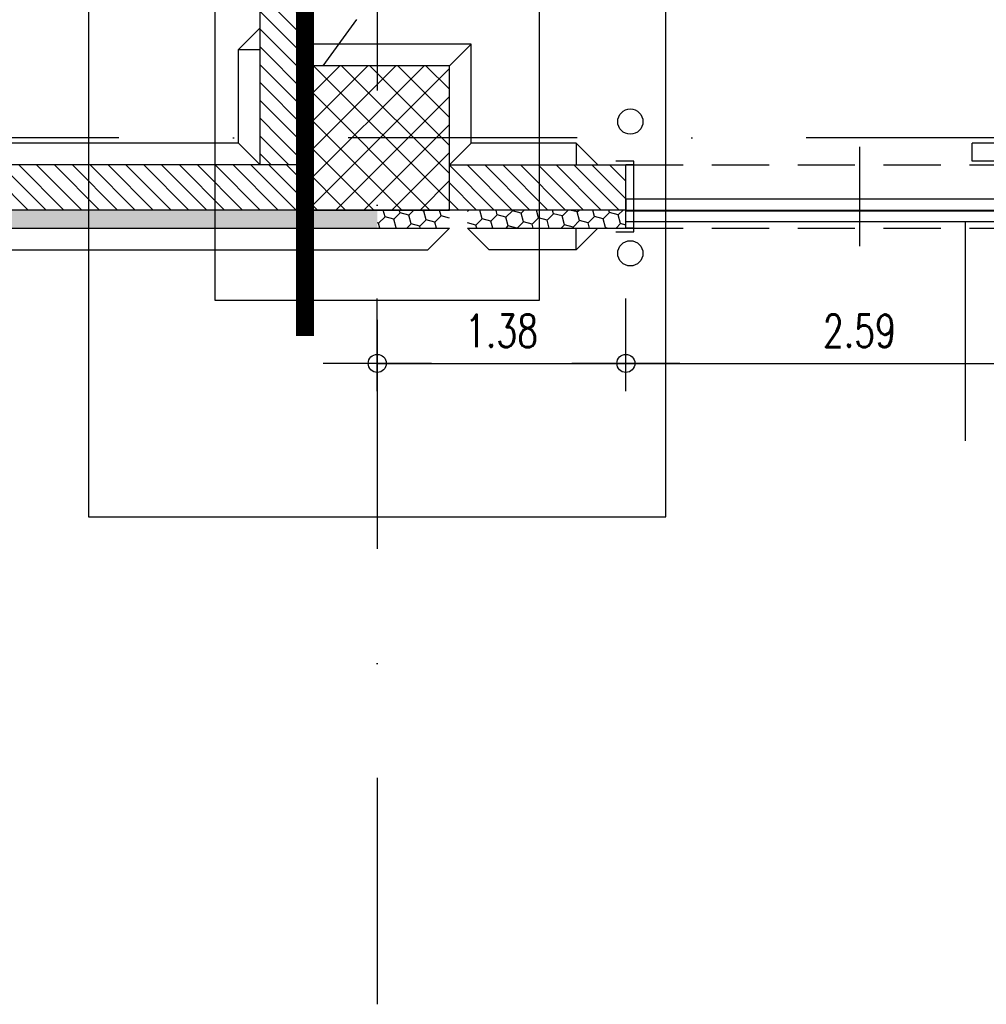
# Model space of a CAD drawing. Extents: x 34560 to 100229, y -303284 to -152113.
# Tile 51 of 74: x 61172 to 66531, y -177289 to -171831. Entities that reach past the tile are written whole.
import ezdxf
from ezdxf.enums import TextEntityAlignment as Align

# ---------------------------------------------------------------- set-up
doc = ezdxf.new("R2010")
doc.units = 0
doc.header["$LTSCALE"] = 100
for name, pattern in [('A__G__-_-_RA_-A-$0$STRICHPUNKT', [25.4, 12.7, -6.35, 0, -6.35]), ('A_CGEG-_-____-A-$0$VERDECKT', [9.525, 6.35, -3.175]), ('A_CGEG-_-____-A-$0$VERDECKT2', [4.7625, 3.175, -1.5875])]:
    doc.linetypes.add(name, pattern=pattern)
doc.layers.get('0').update_dxf_attribs({"linetype": 'CONTINUOUS'})
for name, color, linetype in [('A__G__-_-_RA_-A-$0$A1-ACHS-RAS---', 7, 'A__G__-_-_RA_-A-$0$STRICHPUNKT'), ('A_CGEG-_-____-A-$0$A2-ANSI-EF----', 1, 'CONTINUOUS'), ('A_CGEG-_-____-A-$0$A2-TUER-SYM050', 6, 'CONTINUOUS'), ('A_CGEG-_-____-A-$0$A2-TUER-SYM100', 6, 'CONTINUOUS'), ('A_CGEG-_-____-A-$0$A2-TUER-SYM200', 6, 'CONTINUOUS'), ('A_CGEG-_-____-A-$0$A2-TUER-TEX050', 8, 'CONTINUOUS'), ('A_CGEG-_-____-A-$0$A2-TUER-TEX100', 8, 'CONTINUOUS'), ('A_CGEG-_-____-A-$0$A2-TUER-TEX200', 8, 'CONTINUOUS'), ('A_CGEG-_-____-A-$0$A2-VERD-STU---', 1, 'A_CGEG-_-____-A-$0$VERDECKT2'), ('A_CGEG-_-____-A-$0$A2-VERD-UNT---', 1, 'A_CGEG-_-____-A-$0$VERDECKT'), ('A_CGEG-_-____-A-$0$A2-WAND-BFT---', 3, 'CONTINUOUS'), ('A_CGEG-_-____-A-$0$A2-WAND-MWK---', 60, 'CONTINUOUS'), ('A_CGEG-_-____-A-$0$A2-WAND-PAN---', 7, 'CONTINUOUS'), ('A_CGEG-_-____-A-$0$A3-BEMA-SS-100', 8, 'CONTINUOUS'), ('A_CGEG-_-____-A-$0$A3-DECK-HOE', 5, 'A_CGEG-_-____-A-$0$VERDECKT2'), ('A_CGEG-_-____-A-$0$A3-EINL-RRO---', 5, 'CONTINUOUS'), ('A_CGEG-_-____-A-$0$A3-FUGE-------', 2, 'A_CGEG-_-____-A-$0$VERDECKT2'), ('A_CGEG-_-____-A-$0$A3-TEXT-A--100', 210, 'CONTINUOUS'), ('A_CGEG-_-____-A-$0$A5-SCHR-FT----', 81, 'CONTINUOUS'), ('A_CGEG-_-____-A-$0$A5-SCHR-MWK---', 81, 'CONTINUOUS'), ('A_CGEG-_-____-A-$0$A5-SCHR-PAN---', 5, 'CONTINUOUS'), ('BITO_BUILDING', 8, 'CONTINUOUS')]:
    doc.layers.add(name, color=color, linetype=linetype)
doc.styles.add('A_CGEG-_-____-A-$0$NORMAL', font='romans.shx', dxfattribs={"width": 0.75})
pattern_1 = [(135, (136000, -77350), (-49.39141, -49.39141), [])]
pattern_2 = [(45, (136000, -77350), (22.34603, 83.396486), [49.8475, -99.695]), (165, (136000, -77350), (-83.39649, -22.346013), [49.8475, -99.695]), (105, (136000, -77350), (-61.05046, 61.050473), [-99.695, 49.8475])]

# ---------------------------------------------------------------- blocks, each defined once
blk = doc.blocks.new('A_CGEG-_-____-A-$0$BFT_STUETZE_80')
at = {"layer": 'A_CGEG-_-____-A-$0$A5-SCHR-FT----'}
h = blk.add_hatch(dxfattribs=at)
h.set_pattern_fill('ANSI37', color=256, scale=3.464567, style=0)
h.set_pattern_definition([(45, (42883.72, -18623.774), (-7.7781746, 7.7781746), []), (135, (42883.72, -18623.774), (-7.7781746, -7.7781746), [])])
h.paths.add_polyline_path([(-40, -40), (40, -40), (40, 40), (-40, 40)])
at = {"layer": 'A_CGEG-_-____-A-$0$A2-WAND-BFT---'}
blk.add_lwpolyline([(-40, -40), (40, -40), (40, 40), (-40, 40)], close=True, dxfattribs=at)
blk = doc.blocks.new('A_CGEG-_-____-A-$0$FC4')
at = {"layer": 'A_CGEG-_-____-A-$0$A2-VERD-UNT---'}
for points in [[(-160, 210), (-160, -210), (160, -210), (160, 210)], [(-90, 90), (-90, -90), (90, -90), (90, 90)]]:
    blk.add_lwpolyline(points, close=True, dxfattribs=at)
blk = doc.blocks.new('A_CGEG-_-____-A-$0$ARCH-BEMTICK')
blk.add_line((0.3, 0), (-0.3, 0))
blk.add_circle((0, 0), 0.05)
blk = doc.blocks.new('A_CGEG-_-____-A-$0$TCTBZ9T002K1RU1RU5P1')
at = {"layer": 'A_CGEG-_-____-A-$0$A2-TUER-SYM050'}
for p, q in [((4.5, 37), (-5.5, 37)), ((4.5, -2), (4.5, 37)), ((254.5, -2), (254.5, 37)), ((254.5, 37), (264.5, 37)), ((-5.5, -2), (4.5, -2)), ((264.5, -2), (254.5, -2))]:
    blk.add_line(p, q, dxfattribs=at)
at = {"layer": 'A_CGEG-_-____-A-$0$A2-TUER-SYM100'}
for p, q in [((4.5, 35), (0, 35)), ((4.5, 0), (4.5, 37)), ((4.5, 0), (4.5, 35)), ((254.5, 0), (254.5, 37)), ((254.5, 0), (254.5, 35)), ((254.5, 35), (259, 35)), ((4.5, 0), (0, 0)), ((254.5, 0), (259, 0))]:
    blk.add_line(p, q, dxfattribs=at)
at = {"layer": 'A_CGEG-_-____-A-$0$A2-TUER-SYM200'}
for p, q in [((4.5, 0), (4.5, 37)), ((4.5, 0), (4.5, 35)), ((254.5, 0), (254.5, 37)), ((254.5, 0), (254.5, 35))]:
    blk.add_line(p, q, dxfattribs=at)
at = {"layer": 'A_CGEG-_-____-A-$0$A2-WAND-MWK---'}
for p, q in [((0, 0), (0, 35)), ((259, 0), (259, 35))]:
    blk.add_line(p, q, dxfattribs=at)
blk = doc.blocks.new('A_CGEG-_-____-A-$0$TCTBZ9T2C001RU1RU001')
at = {"layer": 'A_CGEG-_-____-A-$0$A2-TUER-SYM050'}
for p, q in [((-187.5, 10), (62.5, 10)), ((-187.5, 0), (-187.5, 10)), ((62.5, 0), (62.5, 10)), ((-187.5, 0), (62.5, 0))]:
    blk.add_line(p, q, dxfattribs=at)
at = {"layer": 'A_CGEG-_-____-A-$0$A2-TUER-SYM100'}
for p, q in [((-187.5, 10), (62.5, 10)), ((-187.5, 0), (-187.5, 10)), ((62.5, 0), (62.5, 10)), ((-187.5, 0), (62.5, 0))]:
    blk.add_line(p, q, dxfattribs=at)
at = {"layer": 'A_CGEG-_-____-A-$0$A2-TUER-SYM200'}
for p, q in [((-187.5, 10), (62.5, 10)), ((-187.5, 0), (-187.5, 10)), ((62.5, 0), (62.5, 10)), ((-187.5, 0), (62.5, 0))]:
    blk.add_line(p, q, dxfattribs=at)
blk = doc.blocks.new('A_CGEG-_-____-A-$0$TCTBZ9T2C2K1RU1RU5P1')
at = {"xscale": -1}
blk.add_blockref('A_CGEG-_-____-A-$0$TCTBZ9T2C001RU1RU001', (254.5, 37), dxfattribs=at)
blk.add_blockref('A_CGEG-_-____-A-$0$TCTBZ9T002K1RU1RU5P1', (0, 0))
blk = doc.blocks.new('EG-C-202ff GR kurz oReg')
at = {"layer": 'A_CGEG-_-____-A-$0$A5-SCHR-MWK---'}
h = blk.add_hatch(dxfattribs=at)
h.set_pattern_fill('ANSI31', color=256, scale=22, angle=90, style=0)
h.set_pattern_definition(pattern_1)
h.paths.add_polyline_path([(23600, 2855), (23350, 2855), (23350, 2100), (23600, 2100)])
h = blk.add_hatch(dxfattribs=at)
h.set_pattern_fill('ANSI31', color=256, scale=22, angle=90, style=0)
h.set_pattern_definition(pattern_1)
h.paths.add_polyline_path([(23600, 2100), (23350, 2100), (23350, 1950), (23600, 1950)])
h = blk.add_hatch(dxfattribs=at)
h.set_pattern_fill('ANSI31', color=256, scale=22.047244, angle=90, style=0)
h.set_pattern_definition([(135, (136000, -77000), (-49.497475, -49.497475), [])])
h.paths.add_polyline_path([(23600, 1950), (13200, 1950), (13200, 1700), (23600, 1700)])
h = blk.add_hatch(dxfattribs=at)
h.set_pattern_fill('ANSI31', color=256, scale=22, angle=90, style=0)
h.set_pattern_definition(pattern_1)
h.paths.add_polyline_path([(25378, 1950), (24400, 1950), (24400, 1700), (25378, 1700)])
at = {"layer": 'A_CGEG-_-____-A-$0$A5-SCHR-PAN---'}
h = blk.add_hatch(dxfattribs=at)
h.set_pattern_fill('HONEY', color=256, scale=15.7, angle=45, style=0)
h.set_pattern_definition(pattern_2)
h.paths.add_polyline_path([(24000, 1700), (12800, 1700), (12800, 1600), (24000, 1600)])
h = blk.add_hatch(dxfattribs=at)
h.set_pattern_fill('HONEY', color=256, scale=15.7, angle=45, style=0)
h.set_pattern_definition(pattern_2)
h.paths.add_polyline_path([(24400, 1700), (24000, 1700), (24000, 1600), (24400, 1600)])
h = blk.add_hatch(dxfattribs=at)
h.set_pattern_fill('HONEY', color=256, scale=15.7, angle=45, style=0)
h.set_pattern_definition(pattern_2)
h.paths.add_polyline_path([(25378, 1700), (24500, 1700), (24500, 1600), (25378, 1600)])
at = {"layer": 'A__G__-_-_RA_-A-$0$A1-ACHS-RAS---'}
for p, q in [((24000, 21412.7), (24000, -2702.7)), ((58129.4, 2100), (-3760.5, 2100))]:
    blk.add_line(p, q, dxfattribs=at)
at = {"layer": 'A_CGEG-_-____-A-$0$A2-ANSI-EF----'}
for p, q in [((23230, 2590), (23350, 2710)), ((24520, 2620), (23600, 2620)), ((24400, 2500), (24520, 2620)), ((24520, 2070), (24520, 2620)), ((23230, 2590), (23350, 2590)), ((23230, 2070), (23230, 2590)), ((23230, 2070), (13320, 2070)), ((23230, 2070), (23350, 1950)), ((24520, 2070), (24400, 1950)), ((25103, 2070), (24520, 2070)), ((25103, 2070), (25103, 1950)), ((25103, 2070), (25223, 1950)), ((24280, 1480), (24400, 1600)), ((24620, 1480), (24500, 1600)), ((25103, 1480), (25103, 1600)), ((25103, 1480), (25223, 1600)), ((-860, 1480), (24280, 1480)), ((25103, 1480), (24620, 1480))]:
    blk.add_line(p, q, dxfattribs=at)
for centre in [(25403, 2190), (25403, 1460)]:
    blk.add_circle(centre, 70, dxfattribs=at)
at = {"layer": 'A_CGEG-_-____-A-$0$A2-TUER-TEX050'}
blk.add_line((26673, 2050), (26673, 1500), dxfattribs=at)
at = {"layer": 'A_CGEG-_-____-A-$0$A2-TUER-TEX100'}
blk.add_line((26673, 2050), (26673, 1500), dxfattribs=at)
at = {"layer": 'A_CGEG-_-____-A-$0$A2-TUER-TEX200'}
blk.add_line((26673, 2050), (26673, 1500), dxfattribs=at)
at = {"layer": 'A_CGEG-_-____-A-$0$A2-VERD-STU---'}
for p, q in [((25378, 1950), (27968, 1950)), ((25378, 1600), (27968, 1600))]:
    blk.add_line(p, q, dxfattribs=at)
at = {"layer": 'A_CGEG-_-____-A-$0$A2-WAND-MWK---'}
for p, q in [((23350, 1950), (23350, 2855)), ((23600, 1950), (23600, 2855)), ((23600, 1950), (13200, 1950)), ((23600, 1700), (23600, 1950)), ((24400, 1700), (24400, 1950)), ((24400, 1950), (25378, 1950)), ((23600, 1700), (13200, 1700)), ((25378, 1700), (24400, 1700))]:
    blk.add_line(p, q, dxfattribs=at)
at = {"layer": 'A_CGEG-_-____-A-$0$A2-WAND-PAN---'}
for p, q in [((24400, 1700), (-1135, 1700)), ((-1135, 1600), (24400, 1600)), ((24500, 1600), (25378, 1600))]:
    blk.add_line(p, q, dxfattribs=at)
at = {"layer": 'A_CGEG-_-____-A-$0$A3-BEMA-SS-100'}
for p, q in [((24000, 695.7), (24000, 1210)), ((25378, 695.7), (25378, 1210)), ((24000, 850), (35200, 850))]:
    blk.add_line(p, q, dxfattribs=at)
at = {"layer": 'A_CGEG-_-____-A-$0$A3-DECK-HOE'}
blk.add_line((23700, 2500), (34800, 17650), dxfattribs=at)
at = {"layer": 'A_CGEG-_-____-A-$0$A3-EINL-RRO---'}
for points in [[(25378, 1700), (27968, 1700), (27968, 1760), (25378, 1760), (25378, 1700)], [(25378, 1695), (27968, 1695), (27968, 1635), (25378, 1635), (25378, 1695)]]:
    blk.add_lwpolyline(points, dxfattribs=at)
at = {"layer": 'A_CGEG-_-____-A-$0$A3-FUGE-------', "const_width": 100}
blk.add_lwpolyline([(23600, 18499.1), (23600, 1002.3)], dxfattribs=at)
at = {"layer": 'A_CGEG-_-____-A-$0$A3-TEXT-A--100'}
blk.add_line((27260.1, 420.1), (27260.1, 1637.5), dxfattribs=at)
at = {"xscale": 10, "yscale": 10, "zscale": 10}
blk.add_blockref('A_CGEG-_-____-A-$0$TCTBZ9T2C2K1RU1RU5P1', (25378, 1600), dxfattribs=at)
at = {"layer": 'A_CGEG-_-____-A-$0$A2-VERD-UNT---', "xscale": 10, "yscale": 10, "zscale": 10}
blk.add_blockref('A_CGEG-_-____-A-$0$FC4', (24000, 2100), dxfattribs=at)
at = {"layer": 'A_CGEG-_-____-A-$0$A2-WAND-BFT---', "xscale": 10, "yscale": 10, "zscale": 10}
blk.add_blockref('A_CGEG-_-____-A-$0$BFT_STUETZE_80', (24000, 2100), dxfattribs=at)
at = {"layer": 'A_CGEG-_-____-A-$0$A3-BEMA-SS-100', "xscale": 1000, "yscale": 1000, "zscale": 10}
for p in [(24000, 850), (25378, 850)]:
    blk.add_blockref('A_CGEG-_-____-A-$0$ARCH-BEMTICK', p, dxfattribs=at)
at = {"layer": 'A_CGEG-_-____-A-$0$A3-BEMA-SS-100', "color": 10, "style": 'A_CGEG-_-____-A-$0$NORMAL', "width": 0.75}
for s, p in [('1.38', (24689, 1030)), ('2.59', (26673, 1030))]:
    blk.add_text(s, height=180, dxfattribs=at).set_placement(p, align=Align.MIDDLE_CENTER)

msp = doc.modelspace()

# ---------------------------------------------------------------- block references
at = {"layer": 'BITO_BUILDING', "color": 6}
msp.add_blockref('EG-C-202ff GR kurz oReg', (39154.335, -174586.328), dxfattribs=at)

doc.saveas('drawing.dxf')
